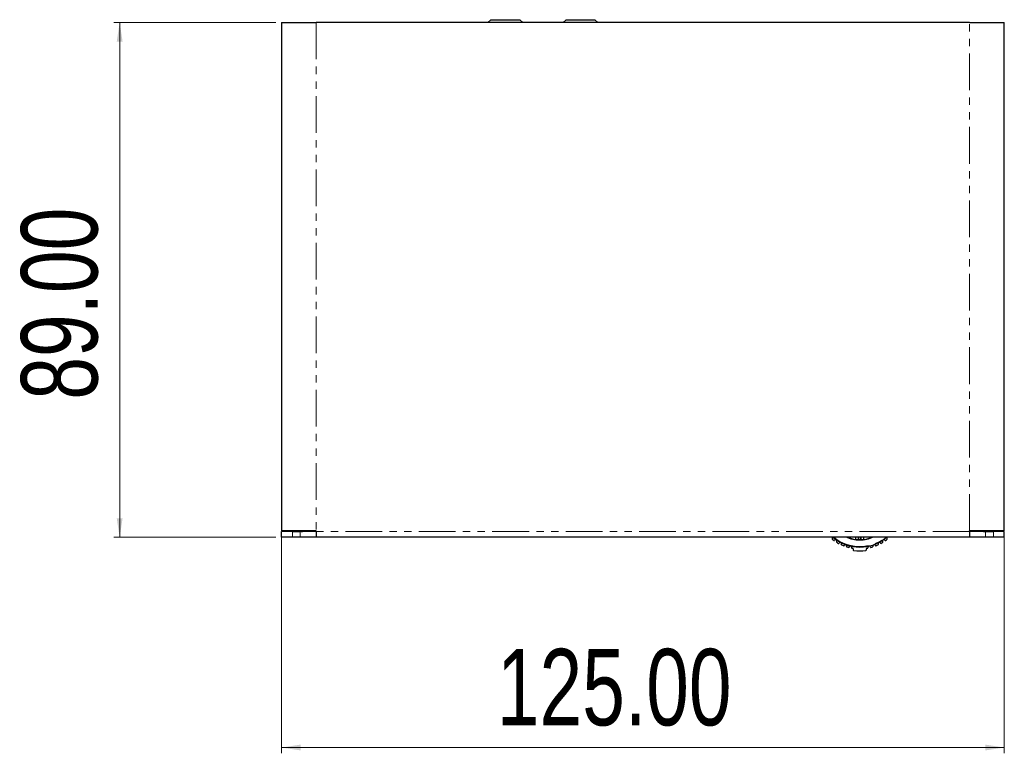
# Model space of a CAD drawing. Header units: millimetres. Extents: x 31 to 674, y 95 to 531.
# Tile 4 of 4: x 345 to 515, y 404 to 531. Entities that reach past the tile are written whole.
import ezdxf

# ---------------------------------------------------------------- set-up
doc = ezdxf.new("R2010")
doc.units = ezdxf.units.MM
doc.linetypes.add('PHANTOM', pattern=[12.7, 6.35, -1.27, 1.27, -1.27, 1.27, -1.27])
doc.styles.add('SLDTEXTSTYLE0', font='TXT', dxfattribs={"width": 0.75})
doc.dimstyles.new('SLDDIMSTYLE0', dxfattribs={"dimtxt": 13.229167, "dimasz": 3.302, "dimexe": 0, "dimexo": 0.0625, "dimgap": 3.307292, "dimtad": 1, "dimrnd": 1e-09, "dimzin": 4, "dimdsep": 46, "dimtxsty": 'SLDTEXTSTYLE0', "dimsah": 1, "dimcen": 0.09, "dimadec": 0, "dimazin": 1, "dimtfac": 1, "dimtofl": 0, "dimtmove": 0, "dimatfit": 3, "dimfxl": 1, "dimfrac": 2, "dimtolj": 1, "dimtzin": 12, "dimarcsym": 0})

# ---------------------------------------------------------------- blocks, each defined once
blk = doc.blocks.new('_D_1')
at = {"color": 7, "linetype": 'Continuous', "lineweight": 0}
for p, q in [((390.34, 441.45), (390.34, 404)), ((515.34, 441.45), (515.34, 404)), ((390.34, 405), (515.34, 405))]:
    blk.add_line(p, q, dxfattribs=at)
at = {"color": 7, "linetype": 'Continuous', "lineweight": 18}
for points in [[(390.34, 405), (393.64, 404.5), (393.64, 405.51)], [(515.34, 405), (512.04, 405.51), (512.04, 404.5)]]:
    blk.add_solid(points, dxfattribs=at)
at = {"color": 7, "linetype": 'Continuous', "lineweight": 18, "insert": (427.58, 422.06), "char_height": 13.229, "attachment_point": 1, "style": 'SLDTEXTSTYLE0'}
blk.add_mtext('125.00', dxfattribs=at)
blk = doc.blocks.new('_D_2')
at = {"color": 7, "linetype": 'Continuous', "lineweight": 0}
for p, q in [((389.34, 530.35), (361.34, 530.35)), ((362.34, 441.35), (362.34, 530.35)), ((389.34, 441.35), (361.34, 441.35))]:
    blk.add_line(p, q, dxfattribs=at)
at = {"color": 7, "linetype": 'Continuous', "lineweight": 18}
for points in [[(362.34, 530.35), (361.83, 527.05), (362.85, 527.05)], [(362.34, 441.35), (362.85, 444.66), (361.83, 444.66)]]:
    blk.add_solid(points, dxfattribs=at)
at = {"color": 7, "linetype": 'Continuous', "lineweight": 18, "insert": (345.28, 465.15), "char_height": 13.229, "attachment_point": 1, "rotation": 90, "style": 'SLDTEXTSTYLE0'}
blk.add_mtext('89.00', dxfattribs=at)

msp = doc.modelspace()

# ---------------------------------------------------------------- linework, layer by layer
at = {"color": 7, "linetype": 'Continuous', "lineweight": 25}
for p, q in [((390.337, 530.355), (390.337, 442.455)), ((390.337, 530.355), (396.337, 530.355)), ((509.337, 530.355), (396.337, 530.355)), ((426.541, 530.855), (426.041, 530.355)), ((426.541, 530.855), (431.541, 530.855)), ((431.541, 530.855), (432.041, 530.355)), ((439.541, 530.855), (439.041, 530.355)), ((439.541, 530.855), (444.541, 530.855)), ((444.541, 530.855), (445.041, 530.355)), ((509.337, 530.355), (515.337, 530.355)), ((515.337, 442.455), (515.337, 530.355)), ((396.337, 442.455), (390.337, 442.455)), ((390.337, 441.355), (390.337, 442.355)), ((392.205, 442.355), (390.337, 442.355)), ((392.205, 441.355), (390.337, 441.355)), ((392.205, 442.355), (393.582, 442.355)), ((393.582, 441.355), (392.205, 441.355)), ((396.337, 442.355), (393.582, 442.355)), ((396.337, 441.355), (393.582, 441.355)), ((396.337, 442.355), (396.337, 442.455)), ((396.337, 442.355), (396.337, 441.355)), ((509.337, 441.355), (396.337, 441.355)), ((459.997, 441.355), (459.997, 441.329)), ((463.677, 441.329), (463.677, 441.355)), ((474.997, 441.355), (474.997, 441.329)), ((478.677, 441.329), (478.677, 441.355)), ((488.335, 441.355), (488.319, 441.311)), ((489.687, 440.991), (489.687, 441.355)), ((490.087, 441.355), (490.087, 440.96)), ((490.587, 440.96), (490.587, 441.355)), ((490.987, 441.355), (490.987, 440.991)), ((492.355, 441.311), (492.339, 441.355)), ((515.337, 442.455), (509.337, 442.455)), ((509.337, 442.355), (509.337, 442.455)), ((509.337, 442.355), (509.337, 441.355)), ((512.092, 442.355), (509.337, 442.355)), ((512.092, 441.355), (509.337, 441.355)), ((512.092, 442.355), (513.47, 442.355)), ((513.47, 441.355), (512.092, 441.355)), ((515.337, 442.355), (513.47, 442.355)), ((515.337, 441.355), (513.47, 441.355)), ((515.337, 441.355), (515.337, 442.355)), ((489.187, 439.358), (489.187, 439.176)), ((491.487, 439.176), (491.487, 439.358))]:
    msp.add_line(p, q, dxfattribs=at)
at = {"color": 8, "linetype": 'PHANTOM', "lineweight": 18}
for p, q in [((396.337, 530.355), (396.337, 442.455)), ((509.337, 442.455), (509.337, 530.355)), ((392.205, 441.355), (392.205, 442.355)), ((393.582, 442.355), (393.582, 441.355)), ((509.337, 442.355), (396.337, 442.355)), ((490.187, 441.355), (490.187, 440.957)), ((490.487, 440.957), (490.487, 441.355)), ((512.092, 441.355), (512.092, 442.355)), ((513.47, 442.355), (513.47, 441.355))]:
    msp.add_line(p, q, dxfattribs=at)
at = {"color": 7, "linetype": 'Continuous', "lineweight": 25}
for centre, radius, start, end in [((393.937, 443.355), 1, 244.15807, 270), ((485.62, 441.089), 0.05, 134.4399, 230.70985), ((485.427, 441.285), 0.225, 314.4399, 18.01228), ((490.337, 446.855), 7.5, 230.70985, 233.69015), ((490.337, 446.855), 7.2, 229.80824, 310.19176), ((490.337, 446.855), 5.9, 248.78093, 291.21907), ((490.337, 446.855), 7.5, 306.30985, 309.29015), ((495.248, 441.285), 0.225, 161.98772, 225.5601), ((495.055, 441.089), 0.05, 309.29015, 45.5601), ((511.737, 443.355), 1, 270, 295.84193), ((485.926, 440.851), 0.05, 233.69015, 329.9601), ((486.164, 440.714), 0.225, 55.8, 149.9601), ((486.164, 440.714), 0.225, 321.6399, 55.8), ((486.379, 440.543), 0.05, 141.6399, 237.90985), ((490.337, 446.855), 7.5, 237.90985, 240.81548), ((486.705, 440.351), 0.05, 240.81548, 337.08543), ((486.958, 440.244), 0.225, 62.92533, 157.08543), ((486.958, 440.244), 0.225, 328.76523, 62.92533), ((487.193, 440.101), 0.05, 148.76523, 245.03518), ((490.337, 446.855), 7.5, 245.03518, 248.33377), ((487.587, 439.931), 0.05, 248.33377, 344.60371), ((487.852, 439.858), 0.225, 70.44362, 164.60371), ((487.852, 439.858), 0.225, 336.28352, 70.44362), ((488.104, 439.748), 0.05, 156.28352, 252.55346), ((490.337, 446.855), 7.5, 252.55346, 255.29015), ((488.446, 439.649), 0.05, 255.29015, 351.5601), ((488.718, 439.609), 0.225, 77.4, 171.5601), ((488.718, 439.609), 0.225, 343.2399, 77.4), ((488.981, 439.529), 0.05, 163.2399, 259.50985), ((490.337, 446.855), 7.5, 259.50985, 260.53334), ((489.087, 439.358), 0.1, 0, 80.53334), ((491.587, 439.358), 0.1, 99.46666, 180), ((490.337, 446.855), 7.5, 279.46666, 280.49015), ((491.694, 439.529), 0.05, 280.49015, 16.7601), ((491.957, 439.609), 0.225, 102.6, 196.7601), ((491.957, 439.609), 0.225, 8.4399, 102.6), ((492.229, 439.649), 0.05, 188.4399, 284.70985), ((490.337, 446.855), 7.5, 284.70985, 287.44654), ((492.571, 439.748), 0.05, 287.44654, 23.71648), ((492.823, 439.858), 0.225, 109.55638, 203.71648), ((492.823, 439.858), 0.225, 15.39629, 109.55638), ((493.088, 439.931), 0.05, 195.39629, 291.66623), ((490.337, 446.855), 7.5, 291.66623, 294.96482), ((493.717, 440.244), 0.225, 117.07467, 211.23477), ((493.482, 440.101), 0.05, 294.96482, 31.23477), ((493.717, 440.244), 0.225, 22.91457, 117.07467), ((493.97, 440.351), 0.05, 202.91457, 299.18452), ((490.337, 446.855), 7.5, 299.18452, 302.09015), ((494.511, 440.714), 0.225, 124.2, 218.3601), ((494.295, 440.543), 0.05, 302.09015, 38.3601), ((494.511, 440.714), 0.225, 30.0399, 124.2), ((494.749, 440.851), 0.05, 210.0399, 306.30985), ((489.287, 439.176), 0.1, 180, 262.2134), ((490.337, 446.855), 7.85, 262.2134, 277.7866), ((491.387, 439.176), 0.1, 277.7866, 0)]:
    msp.add_arc(centre, radius, start, end, dxfattribs=at)
at = {"color": 8, "linetype": 'PHANTOM', "lineweight": 18}
for radius, start, end in [(7.1, 230.77312, 309.22688), (6, 246.44354, 293.55646)]:
    msp.add_arc((490.337, 446.855), radius, start, end, dxfattribs=at)

# ---------------------------------------------------------------- dimensions: what is measured, and where the dimension line sits
at = {"color": 7, "linetype": 'Continuous', "lineweight": 18}
dim = msp.add_linear_dim(base=(362.337, 530.355), p1=(390.337, 441.355), p2=(390.337, 530.355), angle=90, dimstyle='SLDDIMSTYLE0', dxfattribs=at)
dim.commit()
dim.dimension.update_dxf_attribs({"geometry": '_D_2', "text_midpoint": (362.337, 487.135), "dimtype": 160})
dim = msp.add_linear_dim(base=(515.337, 405.005), p1=(390.337, 442.455), p2=(515.337, 442.455), dimstyle='SLDDIMSTYLE0', dxfattribs=at)
dim.commit()
dim.dimension.update_dxf_attribs({"geometry": '_D_1', "text_midpoint": (454.457, 405.005), "dimtype": 160})

doc.saveas('drawing.dxf')
